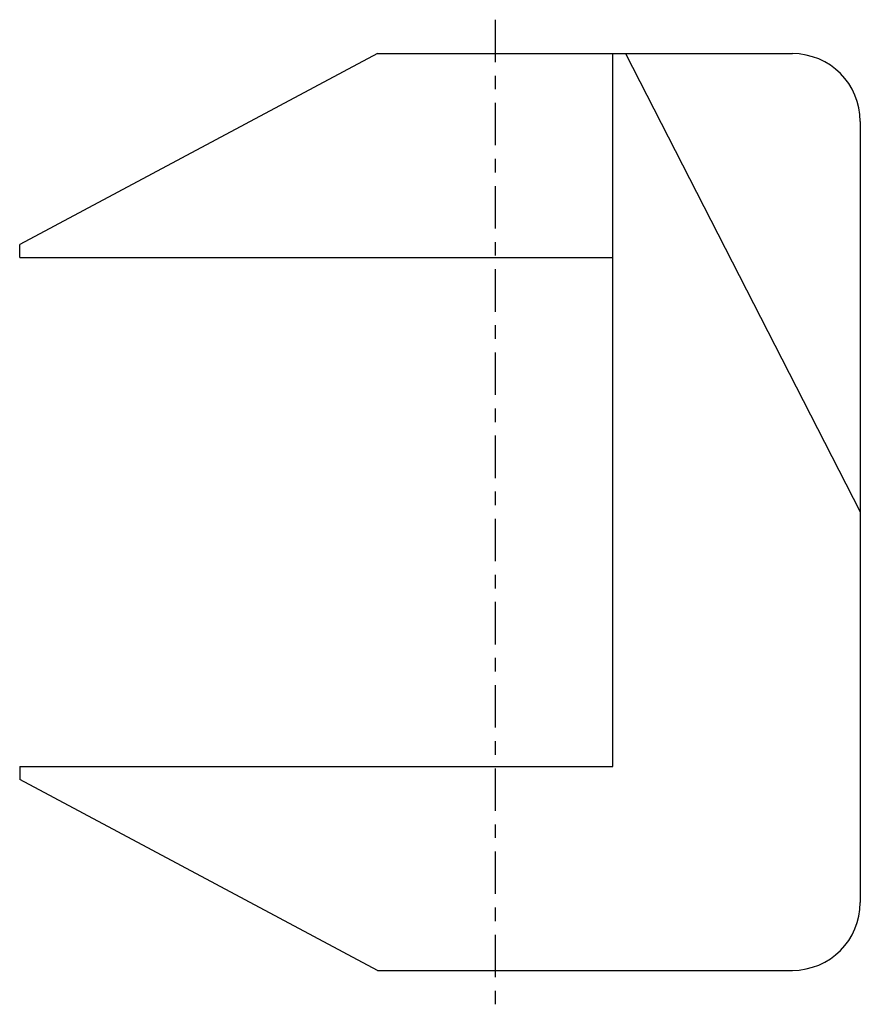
# Model space of a CAD drawing. Header units: inches. Extents: x 2.73 to 8.91, y -0.38 to 6.87.
import ezdxf

# ---------------------------------------------------------------- set-up
doc = ezdxf.new("R2010")
doc.units = ezdxf.units.IN
doc.header["$MEASUREMENT"] = 0
doc.linetypes.add('CENTER', pattern=[2, 1.25, -0.25, 0.25, -0.25])
doc.linetypes.add('ZIGZAG', pattern='A,0.0001,-0.2,[131,ltypeshp.shx,S=0.2,R=0,X=-0.2,Y=0],-0.4,[131,ltypeshp.shx,S=0.2,R=180,X=0.2,Y=0],-0.2', length=0.8001)

msp = doc.modelspace()

# ---------------------------------------------------------------- linework, layer by layer
at = {"color": 8, "linetype": 'CENTER', "ltscale": 0.25}
msp.add_line((6.2266, 6.8675), (6.2266, -0.3825), dxfattribs=at)
for p, q in [((5.3606, 6.6175), (2.7266, 5.2112)), ((5.3606, 6.6175), (8.4141, 6.6175)), ((7.0926, 1.3675), (7.0926, 6.6175)), ((7.1864, 6.6175), (8.9141, 3.2425)), ((8.9141, 6.1175), (8.9141, 0.3675)), ((2.7266, 5.1175), (2.7266, 5.2112)), ((2.7266, 1.3675), (2.7266, 1.2737)), ((5.3606, -0.1325), (2.7266, 1.2737)), ((5.3606, -0.1325), (8.4141, -0.1325))]:
    msp.add_line(p, q)
at = {"linetype": 'ZIGZAG', "ltscale": 0.1}
for p, q in [((2.7266, 5.1175), (7.0926, 5.1175)), ((2.7266, 1.3675), (7.0926, 1.3675))]:
    msp.add_line(p, q, dxfattribs=at)
for centre, start, end in [((8.4141, 6.1175), 0, 90), ((8.4141, 0.3675), 270, 0)]:
    msp.add_arc(centre, 0.5, start, end)

doc.saveas('drawing.dxf')
